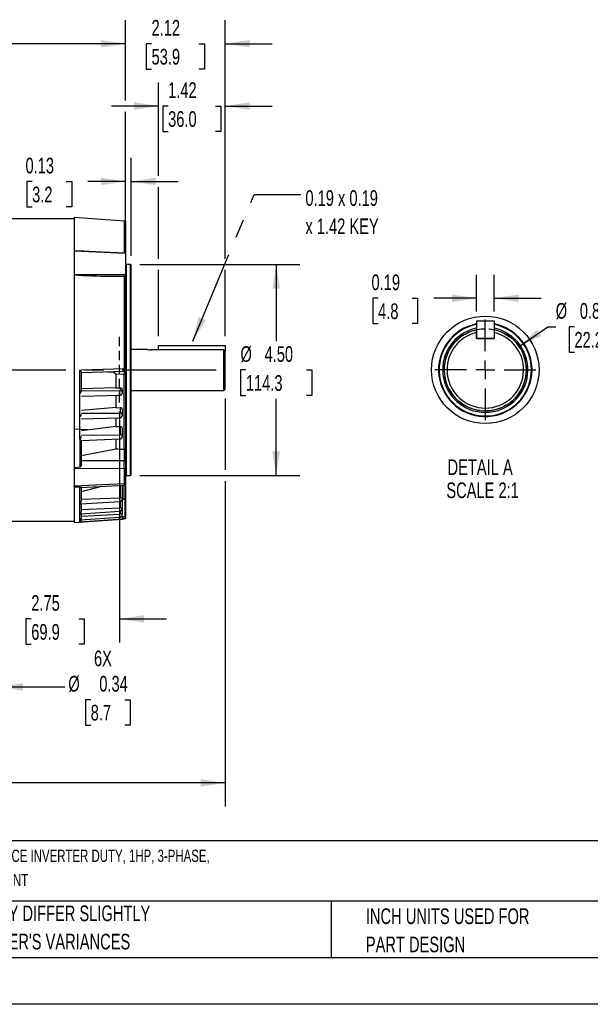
# Model space of a CAD drawing. Header units: inches. Extents: x 0 to 44, y 0 to 34.
# Tile 2 of 16: x 12.4 to 24.5, y 0 to 21. Entities that reach past the tile are written whole.
import ezdxf

# ---------------------------------------------------------------- set-up
doc = ezdxf.new("R2010")
doc.units = ezdxf.units.IN
doc.header["$LTSCALE"] = 4
doc.header["$MEASUREMENT"] = 0
doc.linetypes.add('CENTERX2', pattern=[0.8, 0.5, -0.1, 0.1, -0.1])
doc.linetypes.add('HIDDEN', pattern=[0.075, 0.05, -0.025])
for name, color, linetype in [('CENTER', 40, 'CENTERX2'), ('HIDDEN', 102, 'HIDDEN'), ('SLD-DEFPOINTS', 7, 'Continuous')]:
    doc.layers.add(name, color=color, linetype=linetype)
doc.layers.add('DIMENSIONS', color=140, linetype='Continuous', lineweight=25)
doc.layers.add('TEXT', color=140, linetype='Continuous', lineweight=25)
doc.styles.add('SLDTEXTSTYLE0', font='TXT', dxfattribs={"width": 0.7})
doc.dimstyles.new('SLDDIMSTYLE1', dxfattribs={"dimtxt": 0.339844, "dimasz": 0.52, "dimexe": 0, "dimexo": 0.0625, "dimgap": 0.084961, "dimtad": 0, "dimtih": 1, "dimtoh": 1, "dimrnd": 1e-09, "dimzin": 12, "dimdsep": 46, "dimtxsty": 'SLDTEXTSTYLE0', "dimsah": 1, "dimcen": 0.09, "dimadec": 0, "dimazin": 3, "dimtfac": 1, "dimtofl": 0, "dimtmove": 0, "dimatfit": 3, "dimfxl": 0, "dimfrac": 2, "dimtolj": 1, "dimtzin": 12, "dimarcsym": 0})
doc.dimstyles.new('SLDDIMSTYLE10', dxfattribs={"dimtxt": 0.339844, "dimasz": 0.52, "dimexe": 0, "dimexo": 0.0625, "dimgap": 0.084961, "dimtad": 0, "dimtih": 1, "dimtoh": 1, "dimdec": 3, "dimlfac": 0.5, "dimrnd": 1e-09, "dimdsep": 46, "dimtxsty": 'SLDTEXTSTYLE0', "dimsah": 1, "dimcen": 0, "dimadec": 0, "dimazin": 2, "dimtfac": 1, "dimtdec": 3, "dimtofl": 0, "dimtmove": 0, "dimatfit": 3, "dimfxl": 0, "dimfrac": 2, "dimtolj": 1, "dimtzin": 12, "dimarcsym": 0})
doc.dimstyles.new('SLDDIMSTYLE11', dxfattribs={"dimtxt": 0.339844, "dimasz": 0.52, "dimexe": 0, "dimexo": 0.0625, "dimgap": 0.084961, "dimtad": 0, "dimtih": 1, "dimtoh": 1, "dimlfac": 0.5, "dimrnd": 1e-09, "dimdsep": 46, "dimtxsty": 'SLDTEXTSTYLE0', "dimsah": 1, "dimcen": 0.09, "dimadec": 0, "dimazin": 2, "dimtfac": 1, "dimtmove": 0, "dimatfit": 0, "dimfxl": 0, "dimfrac": 2, "dimtolj": 1, "dimtzin": 12, "dimarcsym": 0})
doc.dimstyles.new('SLDDIMSTYLE3', dxfattribs={"dimtxt": 0.339844, "dimasz": 0.52, "dimexe": 0, "dimexo": 0.0625, "dimgap": 0.084961, "dimtad": 0, "dimtih": 1, "dimtoh": 1, "dimrnd": 1e-09, "dimzin": 4, "dimdsep": 46, "dimtxsty": 'SLDTEXTSTYLE0', "dimsah": 1, "dimcen": 0.09, "dimadec": 0, "dimazin": 1, "dimtfac": 1, "dimtofl": 0, "dimtmove": 0, "dimatfit": 3, "dimfxl": 0, "dimfrac": 2, "dimtolj": 1, "dimtzin": 12, "dimarcsym": 0})
doc.dimstyles.new('SLDDIMSTYLE5', dxfattribs={"dimtxt": 0.339844, "dimasz": 0.52, "dimexe": 0, "dimexo": 0.0625, "dimgap": 0.084961, "dimtad": 0, "dimtih": 1, "dimtoh": 1, "dimrnd": 1e-09, "dimzin": 12, "dimdsep": 46, "dimtxsty": 'SLDTEXTSTYLE0', "dimsah": 1, "dimcen": 0.09, "dimadec": 0, "dimazin": 3, "dimtfac": 1, "dimtmove": 0, "dimatfit": 0, "dimfxl": 0, "dimfrac": 2, "dimtolj": 1, "dimtzin": 12, "dimarcsym": 0})
doc.dimstyles.new('SLDDIMSTYLE6', dxfattribs={"dimtxt": 0.339844, "dimasz": 0.52, "dimexe": 0, "dimexo": 0.0625, "dimgap": 0.084961, "dimtad": 0, "dimtih": 1, "dimtoh": 1, "dimrnd": 1e-09, "dimdsep": 46, "dimtxsty": 'SLDTEXTSTYLE0', "dimsah": 1, "dimcen": 0.09, "dimadec": 0, "dimazin": 2, "dimtfac": 1, "dimtmove": 0, "dimatfit": 0, "dimfxl": 0, "dimfrac": 2, "dimtolj": 1, "dimtzin": 12, "dimarcsym": 0})
doc.dimstyles.new('SLDDIMSTYLE9', dxfattribs={"dimtxt": 0.18, "dimasz": 0.52, "dimexe": 0, "dimexo": 0.0625, "dimgap": 0, "dimtad": 0, "dimtih": 1, "dimtoh": 1, "dimdec": 0, "dimrnd": 1e-09, "dimzin": 0, "dimdsep": 46, "dimtxsty": 'Standard', "dimsah": 1, "dimcen": 0.09, "dimadec": 0, "dimazin": 0, "dimtfac": 0.52, "dimtdec": 0, "dimtofl": 0, "dimtmove": 0, "dimatfit": 3, "dimfxl": 0, "dimfrac": 2, "dimtolj": 1, "dimtzin": 0, "dimarcsym": 0})

# ---------------------------------------------------------------- blocks, each defined once
blk = doc.blocks.new('SW_NOTE_0')
at = {"layer": 'TEXT', "color": 0, "linetype": 'CENTERX2', "lineweight": 18, "char_height": 0.26, "attachment_point": 1, "style": 'SLDTEXTSTYLE0'}
for s, insert in [('U.S. MOTORS ACCU-TORQ PREMIUM EFFICIENCY AC INDUCTION MOTOR, HIGH-PERFORMANCE INVERTER DUTY, 1HP, 3-PHASE,', (0, 0.335)), ('230/460 VAC, 1200RPM, TENV, NEMA 145TC FRAME, ROLLED STEEL, C-FACE/RIGID BASE MOUNT', (0, -0.181))]:
    blk.add_mtext(s, dxfattribs=dict(at, insert=insert))
blk = doc.blocks.new('SW_NOTE_0_3')
at = {"layer": 'TEXT', "color": 0, "linetype": 'CENTERX2', "lineweight": 18, "char_height": 0.33333, "attachment_point": 1, "style": 'SLDTEXTSTYLE0'}
for s, insert in [('PART DIMENSIONS MAY DIFFER SLIGHTLY', (0, 0.43)), ("DUE TO MANUFACTURER'S VARIANCES", (0, -0.172))]:
    blk.add_mtext(s, dxfattribs=dict(at, insert=insert))
blk = doc.blocks.new('SW_NOTE_0_6')
at = {"layer": 'TEXT', "color": 0, "linetype": 'CENTERX2', "lineweight": 18, "char_height": 0.33333, "attachment_point": 1, "style": 'SLDTEXTSTYLE0'}
for s, insert in [('INCH UNITS USED FOR', (0, 0.43)), ('PART DESIGN', (0, -0.172))]:
    blk.add_mtext(s, dxfattribs=dict(at, insert=insert))
blk = doc.blocks.new('_D_16')
at = {"layer": 'DIMENSIONS'}
for p, q in [((23.001, 14.01), (23.614, 14.432)), ((23.614, 14.432), (23.78, 14.432)), ((24.178, 14.432), (24.064, 14.432)), ((24.064, 14.432), (24.064, 13.892)), ((25.188, 14.432), (25.302, 14.432)), ((25.302, 14.432), (25.302, 13.892)), ((24.064, 13.892), (24.178, 13.892)), ((25.302, 13.892), (25.188, 13.892))]:
    blk.add_line(p, q, dxfattribs=at)
blk.add_solid([(23.001, 14.01), (23.475, 14.239), (23.384, 14.371)], dxfattribs=at)
at = {"layer": 'DIMENSIONS', "char_height": 0.3333, "attachment_point": 1, "style": 'SLDTEXTSTYLE0'}
for s, insert in [('%%c', (23.78, 14.937)), ('0.875', (24.293, 14.937)), ('22.2', (24.178, 14.321))]:
    blk.add_mtext(s, dxfattribs=dict(at, insert=insert))
blk = doc.blocks.new('_D_17')
at = {"layer": 'DIMENSIONS'}
for p, q in [((22.093, 14.757), (22.093, 15.539)), ((22.468, 14.757), (22.468, 15.539)), ((19.998, 15.039), (19.884, 15.039)), ((19.884, 15.039), (19.884, 14.499)), ((20.725, 15.039), (20.84, 15.039)), ((20.84, 15.039), (20.84, 14.499)), ((22.093, 15.039), (21.186, 15.039)), ((22.468, 15.039), (23.468, 15.039)), ((19.884, 14.499), (19.998, 14.499)), ((20.84, 14.499), (20.725, 14.499))]:
    blk.add_line(p, q, dxfattribs=at)
for points in [[(22.093, 15.039), (21.573, 15.119), (21.573, 14.959)], [(22.468, 15.039), (22.988, 14.959), (22.988, 15.119)]]:
    blk.add_solid(points, dxfattribs=at)
at = {"layer": 'DIMENSIONS', "char_height": 0.3333, "attachment_point": 1, "style": 'SLDTEXTSTYLE0'}
for s, insert in [('0.19', (19.857, 15.545)), ('4.8', (19.998, 14.929))]:
    blk.add_mtext(s, dxfattribs=dict(at, insert=insert))
blk = doc.blocks.new('SW_CENTERMARKSYMBOL_6')
at = {"layer": 'CENTER', "color": 0}
for p, q in [((0, 0.4), (0, 1.075)), ((-0.4, 0), (-1.075, 0)), ((0, 0), (-0.2, 0)), ((0, 0), (0, 0.2)), ((0, 0), (0, -0.2)), ((0, 0), (0.2, 0)), ((0.4, 0), (1.075, 0)), ((0, -0.4), (0, -1.075))]:
    blk.add_line(p, q, dxfattribs=at)
blk = doc.blocks.new('_D_19')
at = {"layer": 'DIMENSIONS'}
for p, q in [((11.571, 9.841), (11.571, 9.011)), ((11.915, 9.841), (11.915, 6.259)), ((11.571, 8.771), (11.571, 8.329)), ((11.571, 8.089), (11.571, 7.601)), ((11.571, 7.361), (11.571, 6.259)), ((11.571, 6.759), (10.571, 6.759)), ((11.915, 6.759), (13.326, 6.759)), ((13.878, 6.489), (13.764, 6.489)), ((13.764, 6.489), (13.764, 5.949)), ((14.605, 6.489), (14.719, 6.489)), ((14.719, 6.489), (14.719, 5.949)), ((13.764, 5.949), (13.878, 5.949)), ((14.719, 5.949), (14.605, 5.949))]:
    blk.add_line(p, q, dxfattribs=at)
for points in [[(11.571, 6.759), (11.051, 6.839), (11.051, 6.679)], [(11.915, 6.759), (12.435, 6.679), (12.435, 6.839)]]:
    blk.add_solid(points, dxfattribs=at)
at = {"layer": 'DIMENSIONS', "char_height": 0.3333, "attachment_point": 1, "style": 'SLDTEXTSTYLE0'}
for s, insert in [('6X', (13.948, 7.535)), ('%%c', (13.402, 6.995)), ('0.34', (14.061, 6.995)), ('8.7', (13.878, 6.379))]:
    blk.add_mtext(s, dxfattribs=dict(at, insert=insert))
blk = doc.blocks.new('_D_20')
at = {"layer": 'DIMENSIONS'}
for p, q in [((14.493, 12.62), (14.493, 7.709)), ((11.743, 8.841), (11.743, 7.709)), ((11.743, 8.209), (10.743, 8.209)), ((12.613, 8.209), (12.499, 8.209)), ((12.499, 8.209), (12.499, 7.669)), ((13.623, 8.209), (13.737, 8.209)), ((13.737, 8.209), (13.737, 7.669)), ((14.493, 8.209), (15.493, 8.209)), ((12.499, 7.669), (12.613, 7.669)), ((13.737, 7.669), (13.623, 7.669))]:
    blk.add_line(p, q, dxfattribs=at)
for points in [[(11.743, 8.209), (11.223, 8.289), (11.223, 8.129)], [(14.493, 8.209), (15.013, 8.129), (15.013, 8.289)]]:
    blk.add_solid(points, dxfattribs=at)
at = {"layer": 'DIMENSIONS', "char_height": 0.3333, "attachment_point": 1, "style": 'SLDTEXTSTYLE0'}
for s, insert in [('2.75', (12.613, 8.715)), ('69.9', (12.613, 8.099))]:
    blk.add_mtext(s, dxfattribs=dict(at, insert=insert))
blk = doc.blocks.new('_D_24')
at = {"layer": 'DIMENSIONS'}
for p, q in [((16.74, 12.904), (16.74, 11.381)), ((2.175, 12.576), (2.175, 4.216)), ((16.74, 11.141), (16.74, 4.216)), ((2.175, 4.716), (8.351, 4.716)), ((8.811, 4.716), (8.697, 4.716)), ((8.697, 4.716), (8.697, 4.176)), ((10.104, 4.716), (10.218, 4.716)), ((10.218, 4.716), (10.218, 4.176)), ((16.74, 4.716), (10.564, 4.716)), ((8.697, 4.176), (8.811, 4.176)), ((10.218, 4.176), (10.104, 4.176))]:
    blk.add_line(p, q, dxfattribs=at)
for points in [[(2.175, 4.716), (2.695, 4.636), (2.695, 4.796)], [(16.74, 4.716), (16.22, 4.796), (16.22, 4.636)]]:
    blk.add_solid(points, dxfattribs=at)
at = {"layer": 'DIMENSIONS', "char_height": 0.3333, "attachment_point": 1, "style": 'SLDTEXTSTYLE0'}
for s, insert in [('14.57', (8.811, 5.222)), ('370.0', (8.811, 4.605))]:
    blk.add_mtext(s, dxfattribs=dict(at, insert=insert))
blk = doc.blocks.new('_D_26')
at = {"layer": 'DIMENSIONS'}
for p, q in [((14.927, 15.761), (18.328, 15.761)), ((17.828, 15.761), (17.828, 14.127)), ((17.182, 13.511), (17.068, 13.511)), ((17.068, 13.511), (17.068, 12.971)), ((18.475, 13.511), (18.589, 13.511)), ((18.589, 13.511), (18.589, 12.971)), ((17.068, 12.971), (17.182, 12.971)), ((17.828, 11.261), (17.828, 12.895)), ((18.589, 12.971), (18.475, 12.971)), ((14.927, 11.261), (18.328, 11.261))]:
    blk.add_line(p, q, dxfattribs=at)
for points in [[(17.828, 15.761), (17.748, 15.241), (17.908, 15.241)], [(17.828, 11.261), (17.908, 11.781), (17.748, 11.781)]]:
    blk.add_solid(points, dxfattribs=at)
at = {"layer": 'DIMENSIONS', "char_height": 0.3333, "attachment_point": 1, "style": 'SLDTEXTSTYLE0'}
for s, insert in [('%%c', (17.067, 14.017)), ('4.50', (17.58, 14.017)), ('114.3', (17.182, 13.401))]:
    blk.add_mtext(s, dxfattribs=dict(at, insert=insert))
blk = doc.blocks.new('_D_27')
at = {"layer": 'DIMENSIONS'}
for p, q in [((15.323, 17.647), (15.323, 19.633)), ((16.74, 15.881), (16.74, 19.633)), ((15.323, 19.133), (14.323, 19.133)), ((15.527, 19.133), (15.413, 19.133)), ((15.413, 19.133), (15.413, 18.593)), ((16.537, 19.133), (16.651, 19.133)), ((16.651, 19.133), (16.651, 18.593)), ((16.74, 19.133), (17.74, 19.133)), ((15.413, 18.593), (15.527, 18.593)), ((16.651, 18.593), (16.537, 18.593)), ((15.323, 15.881), (15.323, 17.407)), ((15.323, 14.232), (15.323, 15.641)), ((16.74, 14.232), (16.74, 15.641))]:
    blk.add_line(p, q, dxfattribs=at)
for points in [[(15.323, 19.133), (14.803, 19.213), (14.803, 19.053)], [(16.74, 19.133), (17.26, 19.053), (17.26, 19.213)]]:
    blk.add_solid(points, dxfattribs=at)
at = {"layer": 'DIMENSIONS', "char_height": 0.3333, "attachment_point": 1, "style": 'SLDTEXTSTYLE0'}
for s, insert in [('1.42', (15.527, 19.639)), ('36.0', (15.527, 19.023))]:
    blk.add_mtext(s, dxfattribs=dict(at, insert=insert))
blk = doc.blocks.new('_D_28')
at = {"layer": 'DIMENSIONS'}
for p, q in [((14.618, 16.2), (14.618, 18.027)), ((14.743, 15.945), (14.743, 18.027)), ((12.631, 17.527), (12.517, 17.527)), ((12.517, 17.527), (12.517, 16.986)), ((13.358, 17.527), (13.473, 17.527)), ((13.473, 17.527), (13.473, 16.986)), ((14.618, 17.527), (13.819, 17.527)), ((14.743, 17.527), (15.743, 17.527)), ((12.517, 16.986), (12.631, 16.986)), ((13.473, 16.986), (13.358, 16.986))]:
    blk.add_line(p, q, dxfattribs=at)
for points in [[(14.618, 17.527), (14.098, 17.607), (14.098, 17.447)], [(14.743, 17.527), (15.263, 17.447), (15.263, 17.607)]]:
    blk.add_solid(points, dxfattribs=at)
at = {"layer": 'DIMENSIONS', "char_height": 0.3333, "attachment_point": 1, "style": 'SLDTEXTSTYLE0'}
for s, insert in [('0.13', (12.49, 18.032)), ('3.2', (12.631, 17.416))]:
    blk.add_mtext(s, dxfattribs=dict(at, insert=insert))
blk = doc.blocks.new('_D_29')
at = {"layer": 'DIMENSIONS'}
for p, q in [((14.618, 19.253), (14.618, 20.96)), ((16.74, 15.881), (16.74, 20.96)), ((14.618, 20.46), (13.618, 20.46)), ((15.174, 20.46), (15.06, 20.46)), ((15.06, 20.46), (15.06, 19.92)), ((16.184, 20.46), (16.298, 20.46)), ((16.298, 20.46), (16.298, 19.92)), ((16.74, 20.46), (17.74, 20.46)), ((15.06, 19.92), (15.174, 19.92)), ((16.298, 19.92), (16.184, 19.92)), ((14.618, 16.876), (14.618, 19.013)), ((16.74, 14.232), (16.74, 15.641))]:
    blk.add_line(p, q, dxfattribs=at)
for points in [[(14.618, 20.46), (14.098, 20.54), (14.098, 20.38)], [(16.74, 20.46), (17.26, 20.38), (17.26, 20.54)]]:
    blk.add_solid(points, dxfattribs=at)
at = {"layer": 'DIMENSIONS', "char_height": 0.3333, "attachment_point": 1, "style": 'SLDTEXTSTYLE0'}
for s, insert in [('2.12', (15.174, 20.966)), ('53.9', (15.174, 20.35))]:
    blk.add_mtext(s, dxfattribs=dict(at, insert=insert))
blk = doc.blocks.new('_D_30')
at = {"layer": 'DIMENSIONS'}
for p, q in [((4.274, 16.961), (4.274, 20.96)), ((14.618, 19.253), (14.618, 20.96)), ((4.274, 20.46), (8.339, 20.46)), ((8.8, 20.46), (8.685, 20.46)), ((8.685, 20.46), (8.685, 19.92)), ((10.092, 20.46), (10.206, 20.46)), ((10.206, 20.46), (10.206, 19.92)), ((14.618, 20.46), (10.553, 20.46)), ((8.685, 19.92), (8.8, 19.92)), ((10.206, 19.92), (10.092, 19.92)), ((14.618, 16.876), (14.618, 19.013))]:
    blk.add_line(p, q, dxfattribs=at)
for points in [[(4.274, 20.46), (4.794, 20.38), (4.794, 20.54)], [(14.618, 20.46), (14.098, 20.54), (14.098, 20.38)]]:
    blk.add_solid(points, dxfattribs=at)
at = {"layer": 'DIMENSIONS', "char_height": 0.3333, "attachment_point": 1, "style": 'SLDTEXTSTYLE0'}
for s, insert in [('10.34', (8.8, 20.966)), ('262.7', (8.8, 20.35))]:
    blk.add_mtext(s, dxfattribs=dict(at, insert=insert))
blk = doc.blocks.new('SW_NOTE_0_8')
at = {"layer": 'TEXT', "color": 0, "linetype": 'CENTERX2', "lineweight": 18, "attachment_point": 1, "style": 'SLDTEXTSTYLE0'}
for s, insert, char_height in [('0.19 x 0.19', (0.094, 0.089), 0.33333), ('x 1.42 KEY', (0.094, -0.513), 0.3333)]:
    blk.add_mtext(s, dxfattribs=dict(at, insert=insert, char_height=char_height))

msp = doc.modelspace()

# ---------------------------------------------------------------- linework, layer by layer
for p, q in [((13.52391, 16.730978), (5.52391, 16.730978)), ((14.591235, 16.684076), (13.52391, 16.758711)), ((13.52391, 16.758711), (13.52391, 16.04876)), ((14.591235, 16.684076), (14.591235, 16.001912)), ((14.61791, 16.675921), (14.61791, 16.009295)), ((13.727892, 16.041178), (13.52391, 16.04876)), ((13.52391, 16.04876), (13.52391, 16.044283)), ((14.61791, 15.992703), (13.52391, 16.044283)), ((13.52391, 16.044283), (13.52391, 15.553227)), ((14.61791, 15.992703), (14.61791, 15.548273)), ((14.72691, 15.761178), (14.63391, 15.761178)), ((14.63391, 15.761178), (14.63391, 11.261178)), ((14.74291, 15.745178), (14.72691, 15.761178)), ((14.72691, 11.261178), (14.72691, 15.761178)), ((14.74291, 13.511178), (14.74291, 15.745178)), ((13.52391, 15.545354), (14.61791, 15.548273)), ((13.52391, 15.537788), (13.52391, 11.42399)), ((14.61791, 15.506708), (14.61791, 15.548273)), ((14.279829, 15.505914), (14.61791, 15.506708)), ((14.591235, 15.49896), (14.279829, 15.505914)), ((14.591235, 15.49896), (14.591235, 13.543555)), ((14.61791, 15.493889), (14.61791, 15.506708)), ((14.61791, 15.493889), (14.61791, 13.543471)), ((22.093176, 14.556612), (22.093176, 14.181651)), ((22.093176, 14.556612), (22.468137, 14.556612)), ((22.468137, 14.556612), (22.468137, 14.181651)), ((22.092137, 14.307671), (22.092137, 14.369216)), ((22.092137, 14.181651), (22.092137, 14.307671)), ((22.468137, 14.307671), (22.468137, 14.181651)), ((22.468137, 14.181651), (22.092137, 14.181651)), ((22.093176, 14.181651), (22.468137, 14.181651)), ((15.081498, 13.948678), (14.74291, 13.948678)), ((16.71036, 13.93846), (15.17436, 13.93846)), ((15.323037, 13.93846), (15.323037, 14.032158)), ((15.323037, 14.032158), (16.74036, 14.032158)), ((16.71036, 13.073678), (16.71036, 13.93846)), ((16.74036, 13.907688), (16.71036, 13.93846)), ((16.74036, 14.032158), (16.74036, 13.907688)), ((16.74036, 13.103678), (16.74036, 13.907688)), ((13.650073, 13.510036), (13.68213, 13.511178)), ((13.650073, 13.004532), (13.650073, 13.510036)), ((14.589074, 13.480961), (13.67891, 13.449178)), ((13.67891, 13.061742), (13.67891, 13.458446)), ((13.68213, 13.511178), (14.591235, 13.543555)), ((14.165717, 13.465438), (14.163794, 13.474679)), ((14.591397, 13.53859), (14.591235, 13.543555)), ((14.61791, 13.543471), (14.61791, 13.48923)), ((14.61791, 13.48923), (14.61791, 13.421155)), ((14.74291, 11.277178), (14.74291, 13.511178)), ((14.58691, 13.420884), (14.41491, 13.41501)), ((14.41491, 13.41501), (14.41491, 13.130095)), ((14.58691, 13.420884), (14.58691, 11.824589)), ((14.61791, 13.421155), (14.61791, 11.823873)), ((13.650073, 13.004532), (13.656824, 13.014439)), ((13.650073, 12.510361), (13.650073, 13.004532)), ((14.41491, 13.130095), (13.67891, 13.106936)), ((13.67891, 13.076368), (14.4937, 13.069006)), ((14.41491, 13.130095), (14.506691, 13.128508)), ((14.506691, 13.128508), (14.506693, 13.070922)), ((14.55391, 13.023463), (14.55391, 13.080985)), ((14.74291, 13.073678), (16.71036, 13.073678)), ((16.71036, 13.073678), (16.74036, 13.103678)), ((13.67891, 12.952136), (14.496682, 12.97312)), ((14.41491, 12.971021), (14.41491, 12.708742)), ((14.41491, 12.708742), (13.67891, 12.650149)), ((13.67891, 12.589765), (14.4937, 12.589445)), ((14.41491, 12.708742), (14.506691, 12.70721)), ((14.506691, 12.70721), (14.506693, 12.593457)), ((14.55391, 12.547758), (14.55391, 12.661384)), ((22.280137, 12.607651), (22.275148, 12.607665)), ((13.650073, 12.510361), (13.663153, 12.530036)), ((13.650073, 12.040833), (13.650073, 12.510361)), ((13.67891, 12.467816), (14.496974, 12.495356)), ((14.41491, 12.492593), (14.41491, 12.307148)), ((13.52391, 12.256882), (13.819539, 12.246559)), ((14.41491, 12.307148), (13.67891, 12.214563)), ((14.41491, 12.307148), (14.506691, 12.305708)), ((14.506691, 12.305708), (14.506693, 12.138588)), ((14.55391, 12.095775), (14.55391, 12.262709)), ((13.650073, 12.040833), (13.650073, 11.441811)), ((13.67891, 12.12585), (14.4937, 12.13258)), ((13.67891, 12.007645), (14.497188, 12.041416)), ((13.67891, 11.500373), (13.67891, 12.007881)), ((14.41491, 12.03802), (14.41491, 11.829375)), ((13.67891, 11.686373), (14.41491, 11.829375)), ((14.58691, 11.824589), (14.589074, 11.824556)), ((14.589074, 11.824556), (14.589074, 11.576744)), ((14.61791, 11.823873), (14.61791, 11.570907)), ((14.589074, 11.576744), (13.67891, 11.57838)), ((14.61791, 11.570904), (14.61791, 11.411956)), ((13.650073, 11.441811), (13.52391, 11.42399)), ((13.52391, 11.42399), (13.52391, 11.40953)), ((14.589074, 11.406543), (13.52391, 11.40953)), ((13.52391, 11.40953), (13.52391, 11.033765)), ((14.589074, 11.406543), (14.589074, 11.085336)), ((14.61791, 11.411952), (14.61791, 11.091606)), ((14.63391, 11.261178), (14.72691, 11.261178)), ((14.72691, 11.261178), (14.74291, 11.277178)), ((14.589074, 11.085336), (13.52391, 11.033765)), ((13.52391, 11.033765), (13.52391, 11.023182)), ((13.52391, 11.02312), (13.52391, 11.033765)), ((13.52391, 11.023182), (13.650073, 11.019798)), ((13.52391, 11.023182), (13.52391, 10.263644)), ((13.650073, 10.664943), (13.650073, 11.019798)), ((13.67791, 11.011421), (14.589881, 11.054802)), ((13.67891, 10.923265), (14.084035, 11.03074)), ((13.67891, 10.717757), (13.67891, 11.011904)), ((14.506691, 11.050845), (14.506693, 10.794224)), ((14.55391, 10.771296), (14.55391, 11.053091)), ((14.58691, 11.049863), (14.58691, 10.761573)), ((14.61791, 11.091609), (14.61791, 11.063131)), ((14.61791, 11.044844), (14.61791, 10.769839)), ((13.669483, 10.658551), (14.497243, 10.711168)), ((14.4937, 10.78231), (13.67891, 10.751539)), ((14.506692, 10.712913), (14.506693, 10.578985)), ((14.55391, 10.563341), (14.55391, 10.771296)), ((14.55391, 10.761583), (14.58691, 10.761573)), ((14.58691, 10.761573), (14.604696, 10.764174)), ((14.61791, 10.769839), (14.604696, 10.764174)), ((14.604696, 10.764174), (14.604696, 10.400744)), ((14.61791, 10.769839), (14.61791, 10.400748)), ((13.650073, 10.448916), (13.650073, 10.664943)), ((13.663464, 10.446386), (14.497029, 10.502291)), ((13.67891, 10.495787), (13.67891, 10.65915)), ((14.4937, 10.566125), (13.67891, 10.530347)), ((14.506692, 10.504117), (14.506693, 10.444173)), ((14.55391, 10.436242), (14.55391, 10.563341)), ((11.86791, 10.291378), (13.52391, 10.291378)), ((13.52391, 10.263644), (14.547052, 10.335189)), ((13.650073, 10.316883), (13.650073, 10.448916)), ((14.553953, 10.335673), (13.650073, 10.272518)), ((13.657045, 10.31707), (13.650073, 10.316883)), ((13.650073, 10.272518), (13.650073, 10.316883)), ((13.657085, 10.316506), (14.496726, 10.374615)), ((13.67891, 10.356553), (13.67891, 10.447422)), ((14.4937, 10.430718), (13.67891, 10.390915)), ((13.67891, 10.303956), (13.67891, 10.318016)), ((14.551577, 10.380869), (14.50858, 10.37785)), ((14.588882, 10.383785), (14.551577, 10.380869)), ((14.591236, 10.338895), (14.55391, 10.336285)), ((14.560227, 10.336726), (14.591236, 10.338895)), ((14.61791, 10.400748), (14.604696, 10.400744)), ((14.61791, 10.400748), (14.61791, 10.347054)), ((14.61791, 10.34705), (14.61791, 10.34705))]:
    msp.add_line(p, q)
at = {"color": 7, "linetype": 'Continuous'}
msp.add_line((44.000389, 0.000421), (0.000389, 0.000421), dxfattribs=at)
at = {"flags": 128}
for points in [[(14.617918, 15.999734), (14.123794, 16.022968), (13.708478, 16.042446)], [(14.591235, 15.49896), (14.611344, 15.496049), (14.61791, 15.493889)], [(14.167901, 13.466254), (14.165449, 13.472862), (14.16491, 13.478614)], [(14.41491, 13.41501), (14.413663, 13.421809), (14.409496, 13.428977), (14.399064, 13.438298), (14.362091, 13.454358), (14.29231, 13.466818), (14.221192, 13.468115)], [(14.61791, 13.543471), (14.606159, 13.543548), (14.591235, 13.543555)], [(14.61791, 13.421155), (14.602957, 13.420952), (14.58691, 13.420884)], [(14.494104, 12.973275), (14.494251, 12.97314), (14.494768, 12.974877), (14.495237, 12.97877), (14.495634, 12.984638), (14.495942, 12.992209), (14.496147, 13.001131), (14.496238, 13.01099), (14.496213, 13.02133)], [(14.4937, 12.589445), (14.498655, 12.589727), (14.502864, 12.590585), (14.505694, 12.591891), (14.506693, 12.593457)], [(13.6688, 12.069878), (13.660665, 12.055948), (13.650073, 12.040833)], [(13.668801, 12.069878), (13.676997, 12.089796), (13.67891, 12.102256)], [(14.4937, 12.13258), (14.498655, 12.133038), (14.502864, 12.134336), (14.505694, 12.136279), (14.506693, 12.138588)], [(14.494855, 12.041519), (14.494945, 12.041359), (14.495462, 12.04341), (14.495866, 12.04845), (14.49613, 12.056151), (14.496238, 12.066016), (14.496183, 12.077406), (14.495968, 12.089584)], [(14.61791, 11.823873), (14.602763, 11.824387), (14.589074, 11.824556)], [(14.617911, 11.570907), (14.604, 11.575077), (14.589074, 11.576744)], [(13.67891, 11.500372), (13.675589, 11.478184), (13.666607, 11.456917), (13.661709, 11.449756), (13.655325, 11.443774), (13.651798, 11.442149), (13.650073, 11.441811)], [(14.617911, 11.411953), (14.604, 11.408088), (14.589074, 11.406543)], [(14.588894, 11.054762), (14.603912, 11.057107), (14.61791, 11.063037)], [(14.61791, 11.091606), (14.604, 11.087134), (14.589074, 11.085336)], [(14.589074, 11.08534), (14.589668, 11.061526), (14.589847, 11.055522)], [(14.495895, 10.711802), (14.496039, 10.711352), (14.49623, 10.716942), (14.496037, 10.728975), (14.495488, 10.745621), (14.494668, 10.764348), (14.4937, 10.78231)], [(14.506693, 10.794224), (14.524824, 10.792365), (14.540131, 10.787368), (14.550332, 10.779978), (14.553894, 10.771334)], [(14.506693, 10.578985), (14.524824, 10.577717), (14.540131, 10.574307), (14.550332, 10.569265), (14.553898, 10.563362)], [(14.496149, 10.37548), (14.49623, 10.375241), (14.496037, 10.381905), (14.495488, 10.394786), (14.494668, 10.411926), (14.4937, 10.430718)], [(14.617911, 10.347051), (14.606501, 10.34192), (14.591236, 10.338895)]]:
    msp.add_lwpolyline(points, dxfattribs=at)
for centre, radius, start, end in [((14.58691, 16.622227), 0.062, 60, 86), ((14.63391, 15.777178), 0.016, 180, 270), ((14.534168, 30.517332), 15.013573, 266.1416733, 269.0293283), ((22.280137, 13.514651), 0.995, 100.8302607, 359.999994), ((22.280137, 13.514651), 0.983, 100.9641018, 359.9999889), ((22.280136, 13.51465), 0.995001, 0.0000345, 79.1087479), ((22.280137, 13.514651), 0.983, 359.9999901, 78.9741666), ((22.280137, 13.514651), 0.907, 102.5415457, 269.6848103), ((22.280137, 13.514651), 0.875, 102.4071555, 77.5928445), ((22.280137, 13.514651), 0.815, 103.3368172, 76.6631828), ((22.280137, 13.514651), 0.907, 269.9999926, 77.6929007), ((15.175687, 14.388027), 0.449569, 257.9064342, 269.8309288), ((13.515249, 13.400817), 0.173511, 19.3985088, 39.010379), ((27.63016, 12.981193), 13.050659, 177.8053509, 178.0692784), ((14.390183, 13.517841), 0.202281, 349.4951193, 5.8875414), ((14.58691, 13.542923), 0.062, 272.0000007, 300), ((13.579656, 13.079291), 0.100793, 319.9557478, 349.9731504), ((14.497115, 13.090858), 0.022116, 261.1169197, 295.6606633), ((14.171722, 13.028131), 0.324562, 358.7992367, 7.2350379), ((14.493443, 13.034111), 0.060832, 270.630744, 352.8891305), ((14.507382, 13.082608), 0.045906, 357.9455606, 90.8633907), ((14.506575, 13.023983), 0.04694, 1.9575141, 89.856431), ((14.060643, 12.543599), 0.435477, 359.9926318, 6.0431329), ((14.508328, 12.6623), 0.04494, 358.8053325, 92.0879973), ((14.507187, 12.546861), 0.046598, 2.0182102, 90.607913), ((13.600938, 12.577578), 0.078301, 322.6146233, 354.7525503), ((14.494812, 12.554575), 0.059297, 269.4878509, 354.9865153), ((14.235835, 12.528392), 0.260725, 352.7679584, 3.3314697), ((14.509835, 12.262398), 0.043424, 0.3829878, 94.152996), ((13.8354, 12.173952), 0.228181, 215.6892277, 226.700422), ((13.924179, 12.080988), 0.571853, 0.8612971, 5.1762652), ((14.495216, 12.100075), 0.058763, 269.3038343, 356.9451788), ((14.508484, 12.093173), 0.045451, 3.6740756, 92.258635), ((10.117579, 11.491643), 4.472304, 358.9097387, 1.0902643), ((14.63391, 11.245178), 0.016, 90, 180), ((13.720255, 11.218713), 0.210933, 250.5659821, 258.6964399), ((13.608011, 10.722189), 0.071037, 306.3063029, 356.4221065), ((14.493826, 10.795214), 0.012905, 269.441797, 355.5976169), ((14.492558, 10.772334), 0.061347, 272.6816998, 359.7191839), ((13.668729, 10.690017), 0.031253, 233.3500521, 271.3591483), ((13.624402, 10.497017), 0.054522, 298.0881671, 358.7025648), ((14.493414, 10.579407), 0.013286, 271.2358591, 358.178996), ((13.496393, 10.497127), 0.999691, 0.3201253, 3.9576506), ((14.492196, 10.563811), 0.061708, 273.1302448, 0.2230539), ((13.659248, 10.470248), 0.023221, 246.7275088, 280.2895671), ((13.636989, 10.356711), 0.041921, 288.1854006, 359.783811), ((13.647521, 10.303802), 0.031387, 274.662359, 0.2957913), ((14.493128, 10.444271), 0.013565, 272.4167822, 359.5850783), ((14.491933, 10.436405), 0.061974, 273.4399996, 0.4907342), ((14.518019, 10.36704), 0.07796, 62.6000574, 98.3536876), ((13.913402, 10.325123), 0.640606, 0.9983522, 4.9922319), ((14.587664, 10.400773), 0.017032, 274.0999483, 359.900373), ((13.935672, 10.32702), 0.655672, 1.037759, 4.9666819)]:
    msp.add_arc(centre, radius, start, end)
msp.add_ellipse((24.417505, 13.511178), major_axis=(78.749682, -1.945729), ratio=0.024677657, start_param=4.585637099, end_param=4.587838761)
at = {"layer": 'CENTER'}
msp.add_line((1.749428, 13.511178), (16.89536, 13.511178), dxfattribs=at)
at = {"layer": 'HIDDEN'}
msp.add_line((14.49291, 12.82042), (14.49291, 14.245581), dxfattribs=at)
msp.add_circle((22.280137, 13.514651), 0.875, dxfattribs=at)
at = {"layer": 'SLD-DEFPOINTS'}
msp.add_circle((22.280137, 13.51466), 1.144813, dxfattribs=at)
at = {"layer": 'TEXT'}
for p, q in [((43, 3.484426), (1, 3.484426)), ((43, 2.2), (1, 2.2)), ((18.999445, 2.2), (18.999445, 1)), ((1, 1), (43, 1))]:
    msp.add_line(p, q, dxfattribs=at)

# ---------------------------------------------------------------- block references
at = {"layer": 'CENTER'}
msp.add_blockref('SW_CENTERMARKSYMBOL_6', (22.280137, 13.514651), dxfattribs=at)
at = {"layer": 'TEXT', "linetype": 'CENTERX2', "lineweight": 18}
for name, p in [('SW_NOTE_0_8', (18.355919, 17.250965)), ('SW_NOTE_0', (1.131653, 2.959082)), ('SW_NOTE_0_3', (8.680202, 1.674877)), ('SW_NOTE_0_6', (19.73696, 1.613619))]:
    msp.add_blockref(name, p, dxfattribs=at)

# ---------------------------------------------------------------- texts
at = {"layer": 'TEXT', "linetype": 'CENTERX2', "lineweight": 18, "char_height": 0.3333333, "attachment_point": 2, "style": 'SLDTEXTSTYLE0'}
for s, insert in [('DETAIL A', (22.170344, 11.607825)), ('SCALE 2:1', (22.222716, 11.115576))]:
    msp.add_mtext(s, dxfattribs=dict(at, insert=insert))

# ---------------------------------------------------------------- dimensions: what is measured, and where the dimension line sits
at = {"layer": 'DIMENSIONS'}
for base, p1, p2, dimstyle, picture, middle in [((14.61791, 20.460358), (4.27391, 16.761178), (14.61791, 16.675921), 'SLDDIMSTYLE1', '_D_30', (9.44591, 20.460358)), ((16.74036, 19.132939), (15.323037, 14.032158), (16.74036, 14.032158), 'SLDDIMSTYLE5', '_D_27', (16.031699, 19.132939)), ((14.6179102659, 17.5265570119), (14.7429102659, 15.7451776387), (14.6179102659, 15.9997413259), 'SLDDIMSTYLE6', '_D_28', (12.9948554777, 17.5265570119)), ((22.093176, 15.039226), (22.468137, 14.556612), (22.093176, 14.556612), 'SLDDIMSTYLE11', '_D_17', (20.36191, 15.039226)), ((11.74291, 8.209315), (14.49291, 12.82042), (11.74291, 9.041178), 'SLDDIMSTYLE5', '_D_20', (13.11791, 8.209315))]:
    dim = msp.add_linear_dim(base=base, p1=p1, p2=p2, dimstyle=dimstyle, dxfattribs=at)
    dim.commit()
    dim.dimension.update_dxf_attribs({"geometry": picture, "text_midpoint": middle, "dimtype": 160})
for base, p1, p2, angle, dimstyle, picture, middle in [((16.74036, 20.460358), (14.61791, 16.675921), (16.74036, 14.032158), 0, 'SLDDIMSTYLE5', '_D_29', (15.679135, 20.460358)), ((16.74036, 4.715744), (2.17461, 12.775911), (16.74036, 13.103678), 359.9999996, 'SLDDIMSTYLE1', '_D_24', (9.457485, 4.715744))]:
    dim = msp.add_linear_dim(base=base, p1=p1, p2=p2, angle=angle, dimstyle=dimstyle, dxfattribs=at)
    dim.commit()
    dim.dimension.update_dxf_attribs({"geometry": picture, "text_midpoint": middle, "dimtype": 160})
dim = msp.add_linear_dim(base=(17.828365, 15.761178), p1=(14.72691, 11.261178), p2=(14.72691, 15.761178), angle=90, text='%%c<>', dimstyle='SLDDIMSTYLE3', dxfattribs=at)
dim.commit()
dim.dimension.update_dxf_attribs({"geometry": '_D_26', "text_midpoint": (17.828365, 13.511178), "dimtype": 160})
dim = msp.add_diameter_dim_2p(p1=(21.559157, 13.018856), p2=(23.001116, 14.010447), dimstyle='SLDDIMSTYLE10', dxfattribs=at)
dim.commit()
dim.dimension.update_dxf_attribs({"geometry": '_D_16', "text_midpoint": (24.682921, 14.431723), "dimtype": 163})
dim = msp.add_linear_dim(base=(11.57091, 6.759436), p1=(11.91491, 10.041178), p2=(11.57091, 10.041178), text='6X\\P%%c <>', dimstyle='SLDDIMSTYLE6', dxfattribs=at)
dim.commit()
dim.dimension.update_dxf_attribs({"geometry": '_D_19', "text_midpoint": (14.24174, 6.759436), "dimtype": 160})

# ---------------------------------------------------------------- leaders
at = {"layer": 'TEXT', "linetype": 'CENTERX2', "lineweight": 18}
msp.add_leader([(16.051997, 14.126599), (17.355919, 17.250965), (18.355919, 17.250965)], dimstyle='SLDDIMSTYLE9', dxfattribs=at)

doc.saveas('drawing.dxf')
